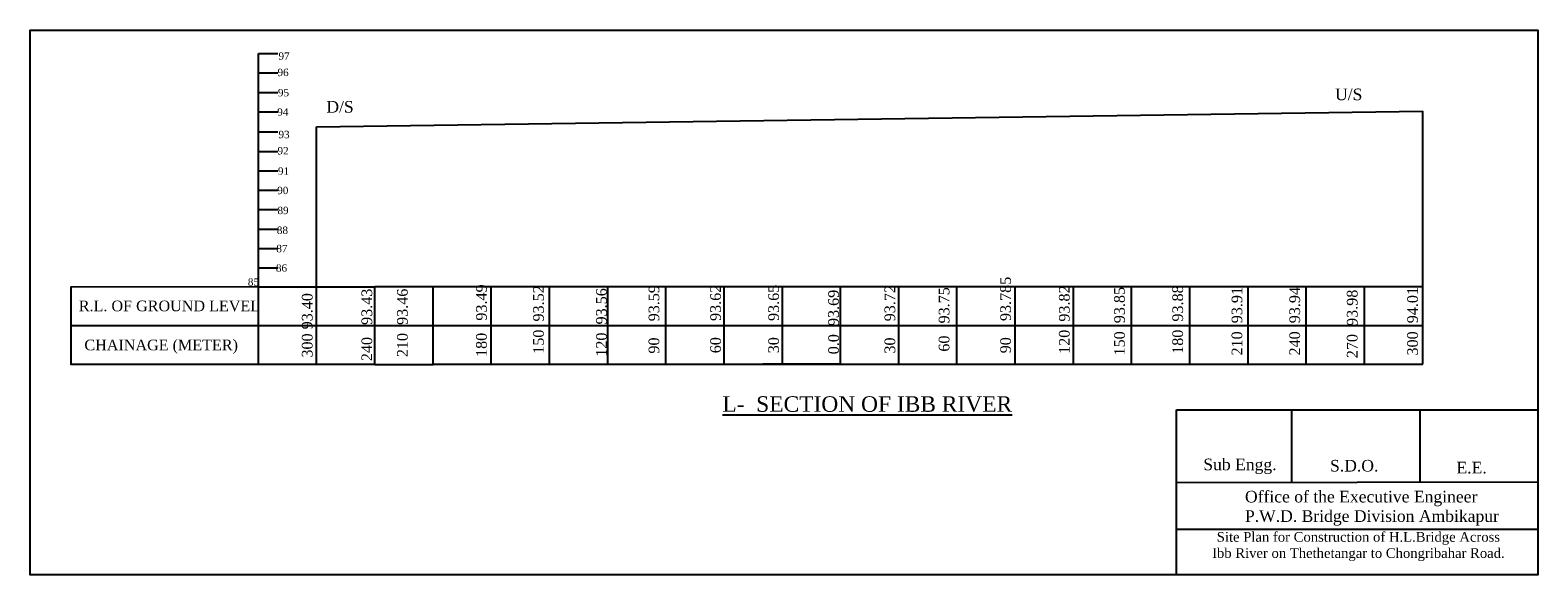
# Model space of a CAD drawing. Header units: inches. Extents: x 48 to 825, y -725 to -444.
import ezdxf

# ---------------------------------------------------------------- set-up
doc = ezdxf.new("R2010")
doc.units = ezdxf.units.IN
doc.header["$MEASUREMENT"] = 0
doc.linetypes.add('CENTER2', pattern=[28.575, 19.05, -3.175, 3.175, -3.175])
doc.styles.get("Standard").update_dxf_attribs({"font": 'times.ttf', "height": 3.8})

msp = doc.modelspace()

# ---------------------------------------------------------------- linework, layer by layer
at = {"color": 1}
for p, q in [((165.93, -456.39), (175.93, -456.39)), ((165.93, -486.39), (165.93, -456.39)), ((165.93, -466.39), (175.93, -466.39)), ((165.93, -476.39), (175.93, -476.39)), ((165.93, -496.78), (165.93, -486.39)), ((165.93, -486.39), (175.93, -486.39)), ((165.93, -506.78), (165.93, -496.78)), ((165.93, -506.78), (165.93, -496.78)), ((165.93, -496.78), (175.93, -496.78)), ((165.93, -516.78), (165.93, -506.78)), ((165.93, -506.78), (175.93, -506.78)), ((165.93, -526.78), (165.93, -516.78)), ((165.93, -516.78), (175.93, -516.78)), ((165.93, -536.78), (165.93, -526.78)), ((165.93, -526.78), (175.93, -526.78)), ((165.93, -546.78), (165.93, -536.78)), ((165.93, -536.78), (175.93, -536.78)), ((175.93, -536.78), (175.93, -536.78)), ((165.93, -556.78), (165.93, -546.78)), ((165.93, -546.78), (175.93, -546.78)), ((165.93, -566.78), (165.93, -556.78)), ((165.93, -556.78), (175.93, -556.78)), ((165.93, -576.78), (165.93, -566.78)), ((165.93, -566.78), (175.93, -566.78))]:
    msp.add_line(p, q, dxfattribs=at)
at = {"color": 5}
msp.add_line((195.94, -494.1), (765.97, -486.01), dxfattribs=at)
for p, q in [((765.97, -576.5), (765.97, -486.01)), ((195.94, -576.51), (195.94, -494.1))]:
    msp.add_line(p, q)
at = {"color": 7}
for p, q in [((165.93, -616.78), (165.94, -576.51)), ((165.94, -616.51), (165.94, -576.51)), ((165.94, -576.51), (195.94, -576.51)), ((195.94, -616.51), (195.94, -576.51)), ((195.94, -576.51), (225.94, -576.51)), ((225.94, -616.51), (225.94, -576.51)), ((255.94, -576.51), (225.94, -576.51)), ((255.94, -616.51), (255.94, -576.51)), ((285.97, -576.5), (255.97, -576.5)), ((285.97, -616.5), (285.97, -576.5)), ((315.97, -576.5), (285.97, -576.5)), ((315.97, -616.5), (315.97, -576.5)), ((345.97, -576.5), (315.97, -576.5)), ((345.97, -616.5), (345.97, -576.5)), ((375.97, -576.5), (345.97, -576.5)), ((375.97, -616.5), (375.97, -576.5)), ((387.74, -576.5), (375.97, -576.5)), ((405.97, -576.5), (387.74, -576.5)), ((405.97, -616.5), (405.97, -576.5)), ((435.97, -576.5), (405.97, -576.5)), ((435.97, -616.5), (435.97, -576.5)), ((465.97, -576.5), (435.97, -576.5)), ((465.97, -616.5), (465.97, -576.5)), ((495.97, -576.5), (465.97, -576.5)), ((465.97, -576.5), (465.97, -576.5)), ((495.97, -616.5), (495.97, -576.5)), ((525.97, -576.5), (495.97, -576.5)), ((525.97, -616.5), (525.97, -576.5)), ((555.97, -576.5), (525.97, -576.5)), ((555.97, -616.5), (555.97, -576.5)), ((585.97, -576.5), (555.97, -576.5)), ((585.97, -616.5), (585.97, -576.5)), ((615.97, -576.5), (585.97, -576.5)), ((615.97, -616.5), (615.97, -576.5)), ((645.97, -576.5), (615.97, -576.5)), ((645.97, -616.5), (645.97, -576.5)), ((675.97, -576.5), (645.97, -576.5)), ((675.97, -616.5), (675.97, -576.5)), ((705.97, -576.5), (675.97, -576.5)), ((705.97, -616.5), (705.97, -576.5)), ((735.97, -576.5), (705.97, -576.5)), ((735.97, -616.5), (735.97, -576.5)), ((765.97, -576.5), (735.97, -576.5)), ((765.97, -616.5), (765.97, -576.5)), ((165.93, -596.6), (69.29, -596.6)), ((165.94, -596.51), (765.97, -596.5)), ((195.94, -616.51), (165.94, -616.51)), ((225.94, -616.51), (195.94, -616.51)), ((225.94, -616.51), (255.94, -616.51)), ((255.97, -616.5), (285.97, -616.5)), ((285.97, -616.5), (315.97, -616.5)), ((315.97, -616.5), (345.97, -616.5)), ((345.97, -616.5), (375.97, -616.5)), ((375.97, -616.5), (405.97, -616.5)), ((405.97, -616.5), (435.97, -616.5)), ((465.97, -616.5), (425.97, -616.5)), ((435.97, -616.5), (465.97, -616.5)), ((465.97, -616.5), (495.97, -616.5)), ((495.97, -616.5), (525.97, -616.5)), ((525.97, -616.5), (555.97, -616.5)), ((555.97, -616.5), (585.97, -616.5)), ((585.97, -616.5), (615.97, -616.5)), ((615.97, -616.5), (645.97, -616.5)), ((645.97, -616.5), (675.97, -616.5)), ((675.97, -616.5), (705.97, -616.5)), ((705.97, -616.5), (735.97, -616.5)), ((735.97, -616.5), (765.97, -616.5)), ((698.3, -639.93), (698.3, -677.43)), ((764.5, -639.93), (764.48, -677.3)), ((825.33, -677.17), (639.14, -677.55)), ((639.14, -677.55), (639.14, -677.55)), ((825.33, -701.57), (639.14, -701.52))]:
    msp.add_line(p, q, dxfattribs=at)
msp.add_lwpolyline([(825.33, -724.96), (48.31, -724.96), (48.31, -444.32), (825.33, -444.32)], close=True)
for points in [[(165.94, -576.51), (69.29, -576.78), (69.29, -616.42), (165.93, -616.42)], [(639.14, -639.93), (825.33, -639.93), (825.33, -724.96), (639.14, -724.96)]]:
    msp.add_lwpolyline(points, close=True, dxfattribs=at)

# ---------------------------------------------------------------- texts
at = {"color": 1, "char_height": 3.8, "attachment_point": 1}
for s, insert in [('97', (176.29, -455.79)), ('96', (175.78, -464.19)), ('95', (176.01, -474.62)), ('94', (175.63, -484.62)), ('93', (176.29, -496.18)), ('92', (175.78, -504.57)), ('91', (176.01, -515.01)), ('90', (175.63, -525.01)), ('89', (175.77, -535.31)), ('88', (175.45, -545.5)), ('87', (175.2, -554.96)), ('86', (174.98, -565.01)), ('85 ', (160.49, -572.22))]:
    msp.add_mtext(s, dxfattribs=dict(at, insert=insert))
at = {"color": 7}
for s, insert, char_height, attachment_point in [('U/S', (720.8, -474.42), 6, 1), ('D/S', (200.96, -480.82), 6, 1), ('R.L. OF GROUND LEVEL', (73.37, -583.66), 5.5, 1), ('CHAINAGE (METER)', (76.27, -603.78), 5.5, 1), ('Sub Engg.', (652.92, -665.07), 6, 1), ('S.D.O.', (718.22, -665.74), 6, 1), ('Site Plan for Construction of H.L.Bridge Across\\PIbb River on Thethetangar to Chongribahar Road.', (732.84, -702.91), 5, 2)]:
    msp.add_mtext(s, dxfattribs=dict(at, insert=insert, char_height=char_height, attachment_point=attachment_point))
at = {"color": 7, "char_height": 5.5, "attachment_point": 1, "rotation": 90}
for s, insert in [('90    93.785', (548.28, -610.83)), ('300 93.40', (188.34, -613.03)), ('240   93.43\\P\\P 210  93.46', (219.06, -614.89)), ('180   93.49', (278.15, -612.71)), ('150  93.52', (307.54, -611.07)), ('120  93.56', (339.96, -612.58)), ('90    93.59', (367.03, -610.97)), ('60    93.62', (398.79, -610.79)), ('30    93.65', (428.71, -610.8)), ('0.0  93.69', (459.6, -611.32)), ('30    93.72', (488.62, -610.97)), ('60   93.75', (516.56, -609.97)), ('120  93.82', (578.52, -611.14)), ('150  93.85', (606.97, -611.94)), ('180  93.88', (636.97, -611.11)), ('210  93.91', (667.5, -611.97)), ('240  93.94', (697.28, -611.97)), ('270  93.98', (726.9, -613.35)), ('300  94.01', (758, -611.97))]:
    msp.add_mtext(s, dxfattribs=dict(at, insert=insert))
at = {"color": 7, "linetype": 'CENTER2', "insert": (405.05, -632.96), "char_height": 8, "attachment_point": 1}
msp.add_mtext('{\\LL-  SECTION OF IBB RIVER }', dxfattribs=at)
at = {"color": 7, "char_height": 6, "attachment_point": 1}
for s, insert, width in [('E.E.', (783.38, -666.73), 0.9965), ('Office of the Executive Engineer\\PP.W.D. Bridge Division Ambikapur', (674.38, -681.67), 136.85)]:
    msp.add_mtext(s, dxfattribs=dict(at, insert=insert, width=width))

doc.saveas('drawing.dxf')
